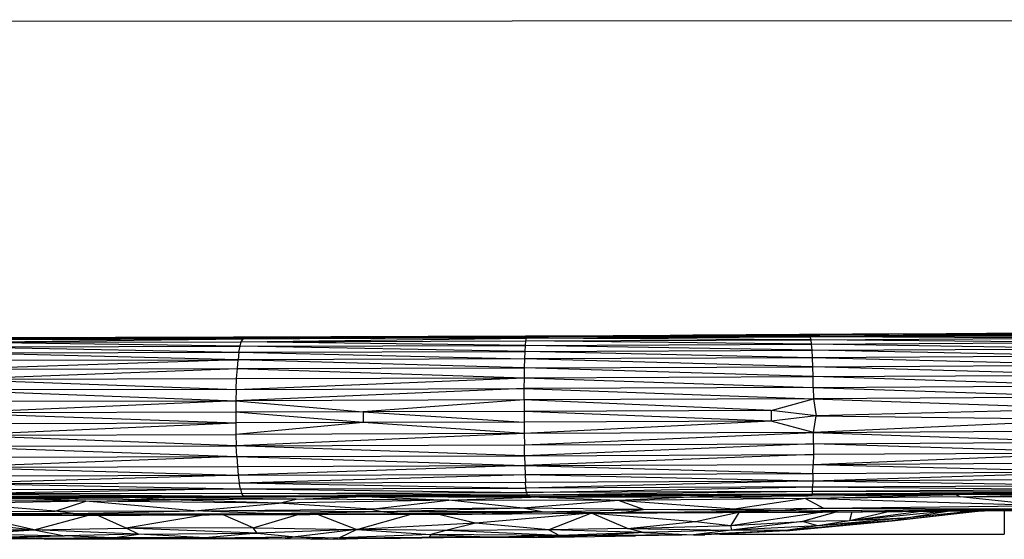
# Paper-space layout '_Izquierda' of a CAD drawing. Header units: millimetres. Extents: x 71 to 677, y -2 to 78.
# Tile 6 of 11: x 324 to 399, y -1 to 38. Entities that reach past the tile are written whole.
import ezdxf

# ---------------------------------------------------------------- set-up
doc = ezdxf.new("R2010")
doc.units = ezdxf.units.MM

psp = doc.layouts.new('_Izquierda')

# ---------------------------------------------------------------- linework, layer by layer
at = {"color": 7, "linetype": 'Continuous', "lineweight": 25}
for p, q in [((283.131, 38.128), (463.13, 38.278)), ((401.505, 14.294), (369.024, 14.142)), ((391.393, 14.293), (375.117, 14.181)), ((384.108, 14.127), (401.505, 14.294)), ((390.846, 14.28), (411.042, 14.467)), ((401.505, 14.294), (390.846, 14.28)), ((390.846, 14.28), (391.393, 14.293)), ((391.393, 14.293), (413.87, 14.502)), ((391.393, 14.293), (401.405, 14.378)), ((342.579, 14.029), (303.923, 13.919)), ((340.036, 14.028), (303.923, 13.919)), ((340.036, 14.028), (317.033, 13.966)), ((319.071, 13.647), (340.763, 13.902)), ((319.071, 13.647), (340.608, 13.693)), ((340.524, 13.352), (319.071, 13.647)), ((319.231, 13.926), (342.579, 14.029)), ((319.231, 13.926), (340.851, 13.973)), ((319.261, 13.855), (340.851, 13.973)), ((319.261, 13.855), (340.763, 13.902)), ((362.324, 14.117), (340.036, 14.028)), ((342.579, 14.029), (340.036, 14.028)), ((340.524, 13.352), (340.608, 13.693)), ((340.608, 13.693), (362.409, 13.965)), ((340.608, 13.693), (340.763, 13.902)), ((340.608, 13.693), (362.344, 13.757)), ((362.323, 13.415), (340.608, 13.693)), ((340.763, 13.902), (362.465, 14.036)), ((340.763, 13.902), (340.851, 13.973)), ((362.409, 13.965), (340.763, 13.902)), ((340.851, 13.973), (362.465, 14.036)), ((340.851, 13.973), (342.579, 14.029)), ((342.579, 14.029), (369.024, 14.142)), ((342.579, 14.029), (362.324, 14.117)), ((362.465, 14.036), (342.579, 14.029)), ((362.323, 13.415), (362.344, 13.757)), ((362.324, 14.117), (375.107, 14.181)), ((369.024, 14.142), (362.324, 14.117)), ((362.344, 13.757), (362.409, 13.965)), ((362.344, 13.757), (384.144, 13.845)), ((384.188, 13.504), (362.344, 13.757)), ((362.409, 13.965), (384.082, 14.054)), ((362.409, 13.965), (362.465, 14.036)), ((384.144, 13.845), (362.409, 13.965)), ((362.465, 14.036), (369.024, 14.142)), ((384.108, 14.127), (362.465, 14.036)), ((384.082, 14.054), (362.465, 14.036)), ((390.846, 14.28), (369.024, 14.142)), ((384.108, 14.127), (369.024, 14.142)), ((384.082, 14.054), (405.759, 14.183)), ((384.082, 14.054), (384.108, 14.127)), ((384.144, 13.845), (384.082, 14.054)), ((405.892, 13.974), (384.082, 14.054)), ((406.08, 14.258), (384.108, 14.127)), ((405.759, 14.183), (384.108, 14.127)), ((384.144, 13.845), (405.892, 13.974)), ((384.188, 13.504), (384.144, 13.845)), ((406.005, 13.633), (384.144, 13.845)), ((384.188, 13.504), (406.005, 13.633)), ((318.779, 12.841), (340.444, 12.887)), ((340.383, 12.31), (318.779, 12.841)), ((318.922, 13.306), (340.524, 13.352)), ((318.922, 13.306), (340.444, 12.887)), ((340.444, 12.887), (340.383, 12.31)), ((340.444, 12.887), (340.524, 13.352)), ((340.444, 12.887), (362.3, 12.95)), ((340.444, 12.887), (362.278, 12.372)), ((340.524, 13.352), (362.323, 13.415)), ((362.3, 12.95), (340.524, 13.352)), ((362.278, 12.372), (362.3, 12.95)), ((362.3, 12.95), (362.323, 13.415)), ((362.3, 12.95), (384.224, 13.039)), ((384.249, 12.462), (362.3, 12.95)), ((362.323, 13.415), (384.188, 13.504)), ((384.224, 13.039), (362.323, 13.415)), ((384.224, 13.039), (384.188, 13.504)), ((406.101, 13.167), (384.188, 13.504)), ((384.224, 13.039), (406.101, 13.167)), ((384.249, 12.462), (384.224, 13.039)), ((406.183, 12.589), (384.224, 13.039)), ((340.383, 12.31), (318.559, 11.586)), ((318.675, 12.263), (340.383, 12.31)), ((340.32, 11.634), (340.383, 12.31)), ((362.278, 12.372), (340.383, 12.31)), ((362.259, 11.696), (340.383, 12.31)), ((362.259, 11.696), (362.278, 12.372)), ((384.249, 12.462), (362.278, 12.372)), ((384.279, 11.785), (362.278, 12.372)), ((406.183, 12.589), (384.249, 12.462)), ((384.279, 11.785), (384.249, 12.462)), ((406.246, 11.914), (384.249, 12.462)), ((318.471, 10.828), (340.32, 11.634)), ((318.559, 11.586), (340.32, 11.634)), ((340.263, 10.874), (340.32, 11.634)), ((340.32, 11.634), (362.259, 11.696)), ((340.32, 11.634), (362.244, 10.938)), ((362.244, 10.938), (362.259, 11.696)), ((362.259, 11.696), (384.279, 11.785)), ((384.299, 11.025), (362.259, 11.696)), ((384.279, 11.785), (406.246, 11.914)), ((384.299, 11.025), (384.279, 11.785)), ((406.311, 11.155), (384.279, 11.785)), ((318.471, 10.828), (340.263, 10.874)), ((318.471, 10.828), (340.226, 10.052)), ((340.226, 10.052), (362.244, 10.938)), ((340.226, 10.052), (340.263, 10.874)), ((340.263, 10.874), (362.244, 10.938)), ((362.234, 10.115), (362.244, 10.938)), ((362.244, 10.938), (384.299, 11.025)), ((362.244, 10.938), (384.312, 10.204)), ((384.299, 11.025), (406.311, 11.155)), ((384.312, 10.204), (384.299, 11.025)), ((406.355, 10.33), (384.299, 11.025)), ((340.226, 10.052), (318.419, 10.007)), ((318.419, 10.007), (340.193, 9.183)), ((362.234, 10.115), (340.193, 9.183)), ((340.226, 10.052), (340.193, 9.183)), ((340.226, 10.052), (362.234, 10.115)), ((362.222, 9.246), (362.234, 10.115)), ((384.312, 10.204), (362.234, 10.115)), ((362.234, 10.115), (384.323, 9.341)), ((384.312, 10.204), (406.355, 10.33)), ((384.312, 10.204), (384.323, 9.341)), ((384.312, 10.204), (406.372, 9.462)), ((318.378, 9.142), (340.193, 9.183)), ((340.193, 9.183), (318.703, 8.251)), ((362.222, 9.246), (340.193, 9.183)), ((340.193, 9.183), (349.928, 8.328)), ((340.193, 9.183), (340.205, 8.303)), ((362.222, 9.246), (349.928, 8.328)), ((362.222, 9.246), (362.221, 8.365)), ((384.323, 9.341), (362.222, 9.246)), ((381.099, 8.434), (362.222, 9.246)), ((381.099, 8.434), (384.323, 9.341)), ((406.372, 9.462), (384.323, 9.341)), ((384.323, 9.341), (384.527, 8.034)), ((384.323, 9.341), (406.459, 8.571)), ((340.205, 8.303), (318.703, 8.251)), ((349.928, 8.328), (340.205, 8.303)), ((349.94, 7.519), (340.205, 8.303)), ((340.205, 8.303), (340.21, 7.492)), ((362.221, 8.365), (349.928, 8.328)), ((349.928, 8.328), (349.94, 7.519)), ((349.928, 8.328), (362.238, 7.555)), ((381.099, 8.434), (362.221, 8.365)), ((381.107, 7.625), (362.221, 8.365)), ((362.221, 8.365), (362.238, 7.555)), ((381.099, 8.434), (381.107, 7.625)), ((384.527, 8.034), (381.099, 8.434)), ((406.459, 8.571), (384.527, 8.034)), ((318.703, 8.251), (340.21, 7.492)), ((362.238, 7.555), (349.94, 7.519)), ((381.107, 7.625), (362.238, 6.671)), ((381.107, 7.625), (362.238, 7.555)), ((362.238, 7.555), (362.238, 6.671)), ((384.527, 8.034), (381.107, 7.625)), ((384.33, 6.756), (381.107, 7.625)), ((384.33, 6.756), (384.527, 8.034)), ((406.447, 7.762), (384.33, 6.756)), ((384.527, 8.034), (406.447, 7.762)), ((318.366, 6.561), (340.21, 7.492)), ((318.72, 7.444), (340.21, 7.492)), ((349.94, 7.519), (340.21, 6.608)), ((349.94, 7.519), (340.21, 7.492)), ((340.21, 7.492), (340.21, 6.608)), ((362.238, 6.671), (349.94, 7.519)), ((384.33, 6.756), (406.388, 6.886)), ((318.366, 6.561), (340.21, 6.608)), ((340.234, 5.742), (318.366, 6.561)), ((362.238, 6.671), (340.21, 6.608)), ((340.21, 6.608), (340.234, 5.742)), ((362.238, 6.671), (340.234, 5.742)), ((384.33, 6.756), (362.238, 6.671)), ((362.238, 6.671), (362.241, 5.806)), ((362.241, 5.806), (384.33, 6.756)), ((384.325, 5.895), (384.33, 6.756)), ((384.325, 5.895), (406.372, 6.019)), ((384.33, 6.756), (406.372, 6.019)), ((318.412, 5.699), (340.234, 5.742)), ((318.412, 5.699), (340.277, 4.923)), ((340.234, 5.742), (362.241, 5.806)), ((362.257, 4.984), (340.234, 5.742)), ((340.277, 4.923), (340.234, 5.742)), ((362.241, 5.806), (384.325, 5.895)), ((362.257, 4.984), (362.241, 5.806)), ((384.325, 5.895), (362.257, 4.984)), ((384.325, 5.895), (384.318, 5.073)), ((406.337, 5.198), (384.325, 5.895)), ((318.477, 4.876), (340.277, 4.923)), ((340.277, 4.923), (318.556, 4.118)), ((340.277, 4.923), (362.257, 4.984)), ((340.277, 4.923), (362.276, 4.229)), ((340.277, 4.923), (340.322, 4.167)), ((362.257, 4.984), (384.318, 5.073)), ((362.257, 4.984), (362.276, 4.229)), ((384.318, 5.073), (362.276, 4.229)), ((384.301, 4.316), (406.337, 5.198)), ((384.318, 5.073), (384.301, 4.316)), ((406.337, 5.198), (384.318, 5.073)), ((318.556, 4.118), (340.322, 4.167)), ((318.556, 4.118), (340.391, 3.491)), ((340.322, 4.167), (362.276, 4.229)), ((340.322, 4.167), (340.391, 3.491)), ((362.276, 4.229), (340.391, 3.491)), ((362.276, 4.229), (384.301, 4.316)), ((362.276, 4.229), (384.284, 3.642)), ((362.276, 4.229), (362.299, 3.554)), ((384.268, 3.066), (406.232, 3.768)), ((384.284, 3.642), (384.301, 4.316)), ((384.284, 3.642), (406.232, 3.768)), ((384.301, 4.316), (406.292, 4.442)), ((384.301, 4.316), (406.232, 3.768)), ((318.672, 3.444), (340.391, 3.491)), ((340.391, 3.491), (318.788, 2.869)), ((340.391, 3.491), (362.299, 3.554)), ((340.391, 3.491), (340.462, 2.915)), ((340.462, 2.915), (362.299, 3.554)), ((362.299, 3.554), (384.284, 3.642)), ((362.299, 3.554), (384.268, 3.066)), ((362.299, 3.554), (362.322, 2.978)), ((362.322, 2.978), (384.268, 3.066)), ((384.268, 3.066), (362.362, 2.515)), ((384.268, 3.066), (384.254, 2.603)), ((384.284, 3.642), (384.268, 3.066)), ((384.268, 3.066), (406.176, 3.195)), ((384.268, 3.066), (406.109, 2.733)), ((318.788, 2.869), (340.462, 2.915)), ((318.788, 2.869), (340.551, 2.451)), ((318.929, 2.405), (340.551, 2.451)), ((340.551, 2.451), (319.076, 2.066)), ((340.462, 2.915), (362.322, 2.978)), ((340.462, 2.915), (362.362, 2.515)), ((340.551, 2.451), (340.462, 2.915)), ((340.551, 2.451), (362.362, 2.515)), ((340.551, 2.451), (362.407, 2.176)), ((340.551, 2.451), (340.646, 2.112)), ((362.362, 2.515), (362.322, 2.978)), ((384.254, 2.603), (362.362, 2.515)), ((362.407, 2.176), (362.362, 2.515)), ((362.407, 2.176), (384.254, 2.603)), ((384.241, 2.264), (362.407, 2.176)), ((384.241, 2.264), (362.466, 1.97)), ((384.241, 2.264), (384.254, 2.603)), ((406.055, 2.395), (384.241, 2.264)), ((384.247, 2.059), (384.241, 2.264)), ((406.045, 2.189), (384.241, 2.264)), ((384.254, 2.603), (406.109, 2.733)), ((384.254, 2.603), (406.055, 2.395)), ((324.314, 1.698), (312.559, 1.723)), ((324.314, 1.698), (315.316, 1.585)), ((328.751, 1.507), (315.316, 1.585)), ((328.751, 1.507), (318.96, 1.344)), ((340.646, 2.112), (319.076, 2.066)), ((319.076, 2.066), (340.765, 1.906)), ((340.765, 1.906), (319.233, 1.859)), ((340.765, 1.906), (319.436, 1.791)), ((319.436, 1.791), (340.912, 1.838)), ((324.314, 1.698), (319.686, 1.791)), ((321.507, 1.795), (332.078, 1.79)), ((332.078, 1.79), (324.257, 1.801)), ((332.078, 1.79), (324.314, 1.698)), ((335.181, 1.631), (324.314, 1.698)), ((328.751, 1.507), (324.314, 1.698)), ((326.406, 0.748), (328.751, 1.507)), ((328.751, 1.507), (335.181, 1.631)), ((343.496, 1.371), (328.751, 1.507)), ((337.025, 0.782), (328.751, 1.507)), ((332.078, 1.79), (350.039, 1.863)), ((332.078, 1.79), (332.514, 1.82)), ((344.82, 1.673), (332.078, 1.79)), ((335.181, 1.631), (332.078, 1.79)), ((344.82, 1.673), (335.181, 1.631)), ((343.496, 1.371), (335.181, 1.631)), ((340.646, 2.112), (362.407, 2.176)), ((362.466, 1.97), (340.646, 2.112)), ((340.646, 2.112), (340.765, 1.906)), ((362.466, 1.97), (340.765, 1.906)), ((340.765, 1.906), (362.727, 1.902)), ((340.765, 1.906), (340.912, 1.838)), ((340.912, 1.838), (362.727, 1.902)), ((343.496, 1.371), (344.82, 1.673)), ((356.48, 1.599), (343.496, 1.371)), ((344.82, 1.673), (350.039, 1.863)), ((356.48, 1.599), (344.82, 1.673)), ((349.38, 1.863), (350.039, 1.863)), ((350.039, 1.863), (349.867, 1.864)), ((350.418, 1.866), (350.039, 1.863)), ((350.039, 1.863), (362.743, 1.833)), ((350.039, 1.863), (356.48, 1.599)), ((350.515, 0.899), (356.48, 1.599)), ((356.48, 1.599), (362.743, 1.833)), ((369.424, 1.578), (356.48, 1.599)), ((362.117, 0.983), (356.48, 1.599)), ((369.424, 1.578), (362.117, 0.983)), ((362.407, 2.176), (362.466, 1.97)), ((384.247, 2.059), (362.466, 1.97)), ((362.466, 1.97), (362.727, 1.902)), ((362.727, 1.902), (384.247, 2.059)), ((362.727, 1.902), (384.209, 1.992)), ((362.743, 1.833), (374.256, 1.95)), ((363.43, 1.905), (362.743, 1.833)), ((362.743, 1.833), (375.492, 1.843)), ((369.424, 1.578), (362.743, 1.833)), ((375.492, 1.843), (369.424, 1.578)), ((383.708, 1.711), (369.424, 1.578)), ((371.346, 0.871), (369.424, 1.578)), ((378.274, 0.91), (369.424, 1.578)), ((375.492, 1.843), (395.144, 2.021)), ((377.422, 1.964), (375.492, 1.843)), ((375.492, 1.843), (383.708, 1.711)), ((383.708, 1.711), (378.274, 0.91)), ((383.708, 1.711), (395.144, 2.021)), ((395.537, 1.856), (383.708, 1.711)), ((383.708, 1.711), (385.082, 0.988)), ((401.897, 1.186), (383.708, 1.711)), ((406.341, 2.125), (384.209, 1.992)), ((384.209, 1.992), (384.247, 2.059)), ((406.045, 2.189), (384.247, 2.059)), ((406.341, 2.125), (384.247, 2.059)), ((395.144, 2.021), (385.922, 2.002)), ((395.144, 2.021), (407.598, 2.11)), ((395.144, 2.021), (398.892, 2.08)), ((395.606, 2.061), (395.144, 2.021)), ((395.537, 1.856), (395.144, 2.021)), ((395.537, 1.856), (407.598, 2.11)), ((401.897, 1.186), (395.537, 1.856)), ((408.633, 1.799), (395.537, 1.856)), ((326.406, 0.748), (318.96, 1.344)), ((326.406, 0.748), (337.025, 0.782)), ((327.774, 0.579), (337.025, 0.782)), ((337.025, 0.782), (343.496, 1.371)), ((337.025, 0.782), (350.515, 0.899)), ((351.499, 0.706), (337.025, 0.782)), ((343.021, 0.56), (337.025, 0.782)), ((350.515, 0.899), (343.496, 1.371)), ((362.117, 0.983), (350.515, 0.899)), ((350.515, 0.899), (351.499, 0.706)), ((362.117, 0.983), (351.499, 0.706)), ((371.346, 0.871), (362.117, 0.983)), ((363.6, 0.694), (362.117, 0.983)), ((363.6, 0.694), (371.346, 0.871)), ((369.634, 0.655), (371.346, 0.871)), ((369.634, 0.655), (381.738, 0.778)), ((371.346, 0.871), (378.274, 0.91)), ((381.738, 0.778), (371.346, 0.871)), ((377.385, 0.661), (381.738, 0.778)), ((378.274, 0.91), (385.082, 0.988)), ((381.738, 0.778), (378.274, 0.91)), ((385.082, 0.988), (381.738, 0.778)), ((381.738, 0.778), (401.676, 0.931)), ((386.172, 0.703), (381.738, 0.778)), ((385.082, 0.988), (401.897, 1.186)), ((385.082, 0.988), (401.676, 0.931)), ((386.172, 0.703), (401.676, 0.931)), ((397.355, 0.771), (390.348, 0.028)), ((390.348, 0.028), (397.061, 0.769)), ((396.808, 0.767), (391.258, 0.216)), ((394.182, 0.747), (401.676, 0.931)), ((394.182, 0.747), (401.523, 0.843)), ((394.182, 0.747), (402.488, 0.81)), ((398.904, 0.783), (398.904, -1)), ((311.905, 0.66), (326.406, 0.748)), ((311.905, 0.66), (327.774, 0.579)), ((311.905, 0.66), (324.363, 0.477)), ((313.162, 0.486), (324.363, 0.477)), ((324.363, 0.477), (314.728, 0.424)), ((314.728, 0.424), (332.925, 0.46)), ((314.73, 0.424), (324.794, -0.666)), ((324.794, -0.666), (319.911, 0.434)), ((327.774, 0.579), (324.363, 0.477)), ((324.363, 0.477), (335.614, 0.468)), ((324.363, 0.477), (332.925, 0.46)), ((324.794, -0.666), (328.947, 0.452)), ((327.774, 0.579), (326.406, 0.748)), ((327.774, 0.579), (343.021, 0.56)), ((327.774, 0.579), (335.614, 0.468)), ((331.82, -0.552), (329.613, 0.453)), ((337.892, 0.466), (331.82, -0.552)), ((332.925, 0.46), (335.614, 0.468)), ((332.925, 0.46), (338.172, 0.466)), ((343.021, 0.56), (335.614, 0.468)), ((335.614, 0.468), (345.848, 0.501)), ((335.614, 0.468), (338.172, 0.466)), ((338.172, 0.466), (352.236, 0.513)), ((345.848, 0.501), (338.172, 0.466)), ((341.522, -0.507), (339.233, 0.47)), ((341.522, -0.507), (344.933, 0.489)), ((351.499, 0.706), (343.021, 0.56)), ((343.021, 0.56), (352.809, 0.58)), ((343.021, 0.56), (345.848, 0.501)), ((345.848, 0.501), (352.809, 0.58)), ((345.848, 0.501), (352.236, 0.513)), ((346.484, 0.494), (349.45, -0.65)), ((349.45, -0.65), (353.609, 0.517)), ((363.6, 0.694), (351.499, 0.706)), ((351.499, 0.706), (352.809, 0.58)), ((352.809, 0.58), (352.236, 0.513)), ((352.236, 0.513), (358.248, 0.533)), ((352.809, 0.58), (363.6, 0.694)), ((352.809, 0.58), (358.248, 0.533)), ((358.515, -0.173), (355.573, 0.524)), ((358.248, 0.533), (363.6, 0.694)), ((358.248, 0.533), (367.41, 0.6)), ((367.326, 0.599), (358.515, -0.173)), ((363.6, 0.694), (369.634, 0.655)), ((367.41, 0.6), (363.6, 0.694)), ((367.364, 0.599), (364.116, -0.676)), ((370.111, -0.575), (367.383, 0.6)), ((367.41, 0.6), (377.385, 0.661)), ((367.41, 0.6), (369.634, 0.655)), ((367.42, 0.6), (375.313, -0.029)), ((377.385, 0.661), (369.634, 0.655)), ((375.313, -0.029), (378.501, 0.659)), ((375.52, 0.649), (385.018, 0.681)), ((377.385, 0.661), (386.172, 0.703)), ((377.385, 0.661), (385.018, 0.681)), ((378.019, -0.329), (384.811, 0.68)), ((378.634, 0.66), (378.019, -0.329)), ((390.348, 0.028), (382.185, -0.735)), ((382.253, -0.739), (390.348, 0.028)), ((386.028, 0.688), (383.497, -0.023)), ((387.091, 0.005), (383.497, -0.023)), ((391.258, 0.216), (384.672, -0.361)), ((390.348, 0.028), (384.672, -0.361)), ((387.091, 0.005), (384.672, -0.361)), ((385.018, 0.681), (394.182, 0.747)), ((386.172, 0.703), (385.018, 0.681)), ((386.172, 0.703), (394.182, 0.747)), ((394.519, 0.75), (387.091, 0.005)), ((392.548, 0.735), (387.091, 0.005)), ((390.167, 0.718), (387.091, 0.005)), ((387.251, 0.697), (387.091, 0.005)), ((391.258, 0.216), (387.091, 0.005)), ((390.348, 0.028), (391.258, 0.216)), ((391.258, 0.216), (394.566, 0.75)), ((314.664, -0.688), (324.794, -0.666)), ((320.187, -0.959), (324.794, -0.666)), ((324.794, -0.666), (331.82, -0.552)), ((332.768, -0.994), (324.794, -0.666)), ((324.794, -0.666), (327.107, -1.12)), ((341.522, -0.507), (331.82, -0.552)), ((341.833, -0.919), (331.82, -0.552)), ((332.768, -0.994), (331.82, -0.552)), ((341.522, -0.507), (349.45, -0.65)), ((341.833, -0.919), (341.522, -0.507)), ((349.45, -0.65), (341.833, -0.919)), ((349.45, -0.65), (344.757, -1.217)), ((349.45, -0.65), (348.133, -1.289)), ((358.515, -0.173), (349.45, -0.65)), ((356.241, -0.72), (349.45, -0.65)), ((349.45, -0.65), (355.094, -1.016)), ((356.241, -0.72), (355.094, -1.016)), ((358.515, -0.173), (356.241, -0.72)), ((364.116, -0.676), (356.241, -0.72)), ((364.921, -1.096), (356.241, -0.72)), ((364.116, -0.676), (358.515, -0.173)), ((370.111, -0.575), (364.116, -0.676)), ((371.346, -0.872), (364.116, -0.676)), ((364.116, -0.676), (364.921, -1.096)), ((370.111, -0.575), (375.313, -0.029)), ((370.111, -0.575), (378.019, -0.329)), ((370.111, -0.575), (378.037, -0.687)), ((371.346, -0.872), (370.111, -0.575)), ((378.037, -0.687), (371.346, -0.872)), ((378.037, -0.687), (375.152, -1.047)), ((382.185, -0.735), (375.152, -1.047)), ((375.313, -0.029), (378.019, -0.329)), ((382.185, -0.735), (376.023, -1.057)), ((382.253, -0.739), (376.023, -1.057)), ((378.019, -0.329), (383.497, -0.023)), ((378.019, -0.329), (378.037, -0.687)), ((383.497, -0.023), (378.037, -0.687)), ((384.672, -0.361), (378.037, -0.687)), ((382.185, -0.735), (378.037, -0.687)), ((384.672, -0.361), (382.185, -0.735)), ((382.253, -0.739), (382.185, -0.735)), ((384.672, -0.361), (383.497, -0.023)), ((320.187, -0.959), (327.107, -1.12)), ((320.487, -1.227), (327.107, -1.12)), ((325.567, -1.364), (321.084, -1.394)), ((327.107, -1.12), (321.903, -1.363)), ((330.778, -1.272), (321.903, -1.363)), ((325.567, -1.364), (321.903, -1.363)), ((325.567, -1.364), (330.778, -1.272)), ((325.567, -1.364), (332.104, -1.369)), ((332.768, -0.994), (327.107, -1.12)), ((330.778, -1.272), (327.107, -1.12)), ((330.778, -1.272), (332.768, -0.994)), ((337.868, -1.272), (330.778, -1.272)), ((330.778, -1.272), (338.57, -1.352)), ((332.104, -1.369), (330.778, -1.272)), ((338.57, -1.352), (332.104, -1.369)), ((332.768, -0.994), (341.833, -0.919)), ((337.868, -1.272), (332.768, -0.994)), ((341.833, -0.919), (337.868, -1.272)), ((337.868, -1.272), (344.757, -1.217)), ((337.868, -1.272), (338.57, -1.352)), ((338.57, -1.352), (344.757, -1.217)), ((338.57, -1.352), (344.119, -1.345)), ((341.833, -0.919), (344.757, -1.217)), ((344.377, -1.347), (343.979, -1.345)), ((344.757, -1.217), (344.119, -1.345)), ((344.119, -1.345), (347.66, -1.379)), ((344.757, -1.217), (348.133, -1.289)), ((344.757, -1.217), (347.66, -1.379)), ((348.133, -1.289), (347.66, -1.379)), ((347.66, -1.379), (350.454, -1.316)), ((355.094, -1.016), (348.133, -1.289)), ((348.133, -1.289), (354.982, -1.22)), ((348.133, -1.289), (352.765, -1.33)), ((348.133, -1.289), (350.454, -1.316)), ((352.765, -1.33), (350.454, -1.316)), ((354.982, -1.22), (352.765, -1.33)), ((357.722, -1.264), (352.765, -1.33)), ((355.094, -1.016), (354.982, -1.22)), ((360.102, -1.243), (354.982, -1.22)), ((354.982, -1.22), (357.722, -1.264)), ((364.921, -1.096), (355.094, -1.016)), ((355.094, -1.016), (360.102, -1.243)), ((360.102, -1.243), (357.722, -1.264)), ((362.971, -1.269), (357.722, -1.264)), ((364.921, -1.096), (360.102, -1.243)), ((360.102, -1.243), (362.971, -1.269)), ((364.921, -1.096), (362.971, -1.269)), ((367.856, -1.116), (362.971, -1.269)), ((362.971, -1.269), (370.731, -1.142)), ((371.346, -0.872), (364.921, -1.096)), ((367.856, -1.116), (364.921, -1.096)), ((371.346, -0.872), (367.856, -1.116)), ((375.152, -1.047), (367.856, -1.116)), ((370.731, -1.142), (367.856, -1.116)), ((375.152, -1.047), (370.731, -1.142)), ((376.023, -1.057), (370.731, -1.142)), ((371.346, -0.872), (375.152, -1.047)), ((375.152, -1.047), (376.023, -1.057)), ((377.144, -1), (398.904, -1))]:
    psp.add_line(p, q, dxfattribs=at)

doc.saveas('drawing.dxf')
